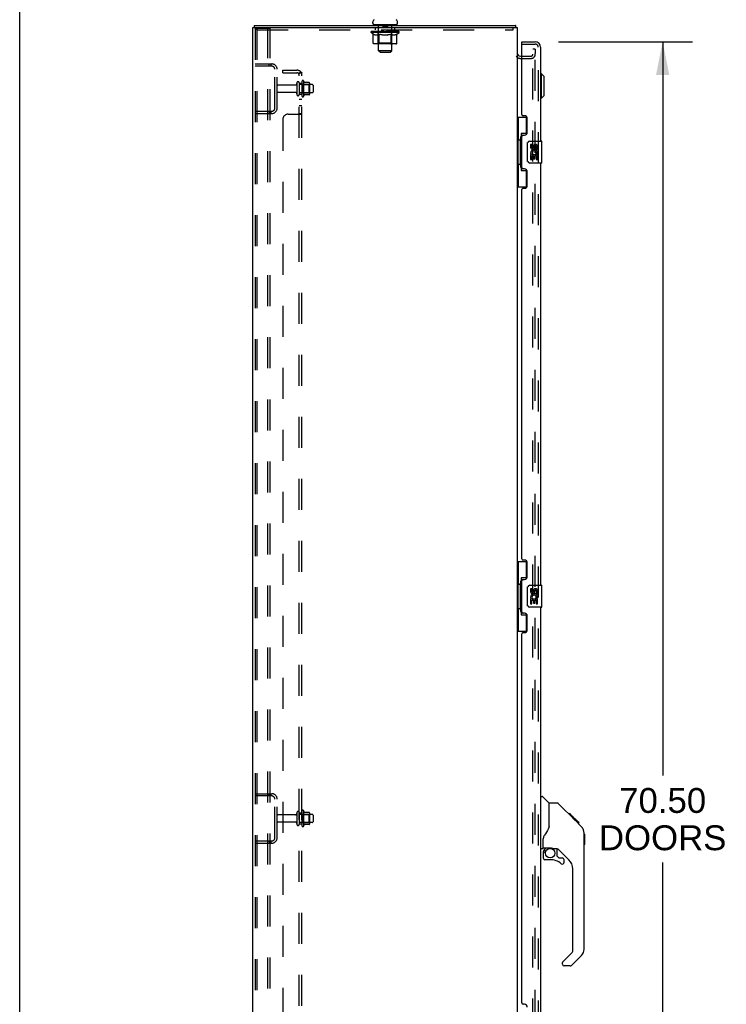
# Model space of a CAD drawing. Header units: inches. Extents: x 0 to 256, y 0 to 166.
# Tile 6 of 30: x 0 to 32, y 81 to 126. Entities that reach past the tile are written whole.
import ezdxf

# ---------------------------------------------------------------- set-up
doc = ezdxf.new("R2010")
doc.units = ezdxf.units.IN
doc.header["$LTSCALE"] = 14.074305
doc.header["$MEASUREMENT"] = 0
doc.linetypes.add('HIDDEN', pattern=[0.2, 0.1, -0.1])
doc.layers.get('0').update_dxf_attribs({"linetype": 'CONTINUOUS'})
for name, color, linetype in [('DEFAULT_2', 8, 'HIDDEN'), ('DIMENSIONS', 7, 'CONTINUOUS'), ('MAIN_OR_RIGHT_DOOR_ASSEMBLY', 7, 'CONTINUOUS'), ('SECONDARY_OR_LEFT_DOOR_ASSEMBLY', 7, 'CONTINUOUS'), ('SUBPANEL', 7, 'CONTINUOUS')]:
    doc.layers.add(name, color=color, linetype=linetype)
doc.styles.get("Standard").update_dxf_attribs({"font": 'arial.ttf'})
doc.dimstyles.new('DIMSTYLE_1', dxfattribs={"dimtxt": 1.128955, "dimasz": 1.505273, "dimexe": 0.09, "dimexo": 0.07, "dimgap": 0.0375, "dimtad": 0, "dimtih": 1, "dimtoh": 1, "dimzin": 4, "dimdsep": 46, "dimtxsty": 'Standard', "dimblk": '_FILLED', "dimblk1": '_FILLED', "dimblk2": '_FILLED', "dimcen": 0.09, "dimazin": 1, "dimtfac": 1, "dimtdec": 3, "dimtofl": 0, "dimtmove": 0, "dimatfit": 3, "dimldrblk": '_FILLED', "dimfxl": 0, "dimtolj": 1, "dimtzin": 4, "dimarcsym": 0})

# ---------------------------------------------------------------- blocks, each defined once
blk = doc.blocks.new('_FILLED')
at = {"color": 0, "linetype": 'ByBlock'}
blk.add_solid([(0, 0), (-1, 0.2), (-1, -0.2)], dxfattribs=at)
blk = doc.blocks.new('*D11')
at = {"layer": 'DIMENSIONS', "color": 2, "linetype": 'Continuous'}
for p, q in [((24.445, 124.828), (30.53, 124.828)), ((29.175, 124.828), (29.175, 91.525)), ((29.175, 54.328), (29.175, 87.574)), ((24.445, 54.328), (30.53, 54.328))]:
    blk.add_line(p, q, dxfattribs=at)
at = {"layer": 'DIMENSIONS', "color": 2, "linetype": 'Continuous', "xscale": 1.5052732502, "yscale": 1.5052732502, "zscale": 1.5052732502}
for p, rotation in [((29.175, 124.828), 90), ((29.175, 54.328), 270)]:
    blk.add_blockref('_FILLED', p, dxfattribs=dict(at, rotation=rotation))
at = {"layer": 'DIMENSIONS', "color": 2, "linetype": 'Continuous', "insert": (29.175, 90.96), "char_height": 1.129, "width": 5.77488, "attachment_point": 2, "line_spacing_factor": 0.9}
blk.add_mtext('70.50\\PDOORS', dxfattribs=at)

msp = doc.modelspace()

# ---------------------------------------------------------------- linework, layer by layer
at = {"color": 7, "linetype": 'Continuous'}
for p, q in [((0, 0), (0, 165.58)), ((16.017, 125.677), (16.017, 125.717)), ((16.08, 125.608), (16.08, 125.578)), ((17.08, 125.608), (16.08, 125.608)), ((17.08, 125.608), (17.08, 125.578)), ((17.142, 125.677), (17.142, 125.717)), ((10.632, 125.578), (10.632, 125.474)), ((10.632, 125.578), (22.503, 125.578)), ((22.503, 125.578), (22.503, 125.474)), ((22.529, 125.482), (22.52, 125.474)), ((22.722, 124.182), (22.784, 124.182))]:
    msp.add_line(p, q, dxfattribs=at)
at = {"color": 3, "linetype": 'Continuous'}
for p, q in [((10.58, 53.682), (10.58, 125.474)), ((10.58, 125.474), (22.58, 125.474)), ((22.58, 125.474), (22.58, 53.682))]:
    msp.add_line(p, q, dxfattribs=at)
at = {"color": 7, "linetype": 'Continuous'}
for points in [[(22.516, 125.532), (22.515, 125.543), (22.515, 125.548), (22.514, 125.553), (22.514, 125.558), (22.513, 125.562), (22.512, 125.565), (22.512, 125.568), (22.511, 125.571), (22.509, 125.574), (22.508, 125.576), (22.507, 125.577), (22.506, 125.578), (22.504, 125.578), (22.503, 125.578)], [(22.529, 125.482), (22.527, 125.484), (22.526, 125.487), (22.524, 125.491), (22.522, 125.495), (22.521, 125.5), (22.52, 125.505), (22.519, 125.51), (22.518, 125.516), (22.517, 125.521), (22.517, 125.527), (22.516, 125.532)]]:
    msp.add_lwpolyline(points, dxfattribs=at)
for centre, radius, start, end in [((16.161, 125.717), 0.144, 124.6624, 180), ((16.086, 125.677), 0.069, 180, 265), ((17.073, 125.677), 0.069, 275, 360), ((16.999, 125.717), 0.144, 360, 55.3376), ((22.333, 125.332), 0.246, 35.3305, 37.3941), ((22.722, 124.325), 0.142, 180, 270)]:
    msp.add_arc(centre, radius, start, end, dxfattribs=at)
at = {"layer": 'DEFAULT_2', "color": 8, "linetype": 'HIDDEN'}
for p, q in [((16.267, 125.608), (16.267, 125.578)), ((16.475, 125.598), (16.475, 125.518)), ((16.685, 125.598), (16.685, 125.518)), ((16.892, 125.608), (16.892, 125.578)), ((10.684, 125.413), (10.684, 53.743)), ((10.705, 125.443), (10.779, 125.443)), ((10.757, 125.413), (10.757, 53.743)), ((10.767, 125.37), (10.767, 125.474)), ((10.767, 125.37), (22.392, 125.37)), ((10.779, 125.443), (11.362, 125.443)), ((11.258, 53.713), (11.258, 125.443)), ((11.362, 53.713), (11.362, 125.443)), ((15.947, 125.248), (15.947, 125.294)), ((16.046, 125.178), (15.947, 125.248)), ((17.213, 125.248), (15.947, 125.248)), ((15.956, 125.288), (15.956, 125.294)), ((15.965, 125.284), (15.965, 125.288)), ((15.965, 125.284), (17.195, 125.284)), ((15.974, 125.284), (15.974, 125.288)), ((15.975, 125.284), (15.975, 125.288)), ((15.985, 125.288), (15.985, 125.294)), ((16.001, 125.284), (16.001, 125.288)), ((16.003, 125.284), (16.003, 125.288)), ((16.031, 125.288), (16.031, 125.294)), ((16.046, 125.284), (16.046, 125.288)), ((16.046, 124.773), (16.046, 125.178)), ((16.046, 125.178), (16.06, 125.169)), ((16.049, 125.284), (16.049, 125.288)), ((16.253, 125.287), (16.052, 125.287)), ((16.074, 125.16), (16.06, 125.169)), ((16.087, 125.153), (16.074, 125.16)), ((16.101, 125.146), (16.087, 125.153)), ((16.095, 125.288), (16.095, 125.294)), ((16.096, 125.284), (16.096, 125.287)), ((16.097, 125.284), (16.097, 125.287)), ((16.1, 125.284), (16.1, 125.287)), ((16.114, 125.141), (16.101, 125.146)), ((16.107, 125.284), (16.107, 125.288)), ((16.107, 125.284), (16.107, 125.287)), ((16.11, 125.284), (16.11, 125.288)), ((16.114, 125.284), (16.114, 125.288)), ((16.127, 125.136), (16.114, 125.141)), ((16.118, 125.284), (16.118, 125.287)), ((16.132, 125.284), (16.132, 125.287)), ((16.142, 125.37), (16.142, 125.474)), ((16.151, 125.284), (16.151, 125.29)), ((16.151, 125.284), (16.151, 125.287)), ((16.171, 125.284), (16.171, 125.287)), ((16.171, 125.284), (16.171, 125.287)), ((16.173, 125.288), (16.173, 125.294)), ((16.182, 125.284), (16.182, 125.288)), ((16.187, 125.284), (16.187, 125.288)), ((16.196, 125.284), (16.196, 125.287)), ((16.207, 125.284), (16.207, 125.292)), ((16.223, 125.284), (16.223, 125.287)), ((16.226, 125.284), (16.226, 125.287)), ((16.231, 125.136), (16.245, 125.141)), ((16.258, 125.146), (16.245, 125.141)), ((16.253, 125.284), (16.253, 125.287)), ((16.32, 125.287), (16.258, 125.287)), ((16.272, 125.153), (16.258, 125.146)), ((16.263, 125.288), (16.263, 125.294)), ((16.267, 124.776), (16.267, 125.245)), ((16.27, 125.284), (16.27, 125.288)), ((16.286, 125.161), (16.272, 125.153)), ((16.275, 125.284), (16.275, 125.288)), ((16.28, 124.427), (16.28, 125.578)), ((16.281, 125.284), (16.281, 125.293)), ((16.285, 125.284), (16.285, 125.287)), ((16.299, 125.169), (16.285, 125.16)), ((16.296, 125.284), (16.296, 125.287)), ((16.313, 125.179), (16.299, 125.169)), ((16.313, 124.773), (16.313, 125.179)), ((16.313, 125.179), (16.342, 125.169)), ((16.32, 125.284), (16.32, 125.287)), ((16.395, 125.287), (16.336, 125.287)), ((16.371, 125.16), (16.342, 125.169)), ((16.356, 125.284), (16.356, 125.287)), ((16.363, 125.288), (16.363, 125.294)), ((16.367, 125.284), (16.367, 125.288)), ((16.369, 125.284), (16.369, 125.294)), ((16.399, 125.153), (16.37, 125.16)), ((16.372, 125.284), (16.372, 125.288)), ((16.38, 125.284), (16.38, 125.288)), ((16.395, 125.284), (16.395, 125.287)), ((16.426, 125.146), (16.398, 125.153)), ((16.475, 125.287), (16.421, 125.287)), ((16.454, 125.141), (16.426, 125.146)), ((16.434, 125.284), (16.434, 125.287)), ((16.481, 125.136), (16.453, 125.141)), ((16.465, 125.287), (16.58, 125.294)), ((16.47, 125.288), (16.47, 125.294)), ((16.47, 125.288), (16.47, 125.294)), ((16.47, 125.294), (16.47, 125.294)), ((16.47, 125.284), (16.47, 125.288)), ((16.474, 125.284), (16.474, 125.288)), ((16.475, 125.284), (16.475, 125.287)), ((16.476, 125.284), (16.476, 125.288)), ((16.675, 125.508), (16.485, 125.508)), ((16.559, 125.287), (16.511, 125.287)), ((16.516, 125.284), (16.516, 125.287)), ((16.559, 125.284), (16.559, 125.287)), ((16.577, 125.288), (16.577, 125.288)), ((16.577, 125.284), (16.577, 125.288)), ((16.577, 125.284), (16.577, 125.288)), ((16.58, 125.288), (16.58, 125.294)), ((16.58, 125.294), (16.694, 125.287)), ((16.582, 125.284), (16.582, 125.288)), ((16.582, 125.288), (16.583, 125.288)), ((16.583, 125.284), (16.583, 125.288)), ((16.601, 125.284), (16.601, 125.287)), ((16.601, 125.287), (16.649, 125.287)), ((16.643, 125.284), (16.643, 125.287)), ((16.679, 125.136), (16.707, 125.141)), ((16.684, 125.284), (16.684, 125.288)), ((16.684, 125.284), (16.684, 125.287)), ((16.684, 125.287), (16.739, 125.287)), ((16.685, 125.284), (16.685, 125.288)), ((16.689, 125.288), (16.689, 125.294)), ((16.689, 125.294), (16.69, 125.294)), ((16.689, 125.284), (16.689, 125.288)), ((16.69, 125.288), (16.69, 125.294)), ((16.735, 125.146), (16.707, 125.141)), ((16.726, 125.284), (16.726, 125.287)), ((16.763, 125.153), (16.734, 125.146)), ((16.791, 125.161), (16.762, 125.153)), ((16.765, 125.284), (16.765, 125.287)), ((16.765, 125.287), (16.824, 125.287)), ((16.78, 125.284), (16.78, 125.288)), ((16.788, 125.284), (16.788, 125.288)), ((16.79, 125.284), (16.79, 125.294)), ((16.82, 125.17), (16.791, 125.161)), ((16.793, 125.284), (16.793, 125.288)), ((16.796, 125.288), (16.796, 125.294)), ((16.804, 125.284), (16.804, 125.287)), ((16.849, 125.179), (16.819, 125.17)), ((16.84, 125.284), (16.84, 125.287)), ((16.84, 125.287), (16.902, 125.287)), ((16.849, 124.773), (16.849, 125.179)), ((16.849, 125.179), (16.864, 125.169)), ((16.878, 125.161), (16.863, 125.17)), ((16.864, 125.284), (16.864, 125.287)), ((16.875, 125.284), (16.875, 125.287)), ((16.893, 125.153), (16.878, 125.161)), ((16.879, 125.284), (16.879, 125.293)), ((16.88, 124.427), (16.88, 125.578)), ((16.885, 125.284), (16.885, 125.288)), ((16.89, 125.284), (16.89, 125.288)), ((16.907, 125.146), (16.892, 125.153)), ((16.893, 124.776), (16.893, 125.245)), ((16.896, 125.288), (16.896, 125.294)), ((16.907, 125.284), (16.907, 125.287)), ((16.907, 125.287), (17.213, 125.287)), ((16.921, 125.141), (16.907, 125.146)), ((16.935, 125.136), (16.921, 125.141)), ((16.934, 125.284), (16.934, 125.287)), ((16.937, 125.284), (16.937, 125.287)), ((16.953, 125.284), (16.953, 125.292)), ((16.964, 125.284), (16.964, 125.287)), ((16.973, 125.284), (16.973, 125.288)), ((16.977, 125.284), (16.977, 125.288)), ((16.987, 125.288), (16.987, 125.294)), ((16.988, 125.284), (16.988, 125.287)), ((16.988, 125.284), (16.988, 125.287)), ((17.009, 125.284), (17.009, 125.29)), ((17.009, 125.284), (17.009, 125.287)), ((17.017, 125.37), (17.017, 125.474)), ((17.027, 125.284), (17.027, 125.287)), ((17.029, 125.136), (17.043, 125.141)), ((17.042, 125.284), (17.042, 125.287)), ((17.058, 125.146), (17.043, 125.141)), ((17.046, 125.284), (17.046, 125.288)), ((17.049, 125.284), (17.049, 125.288)), ((17.053, 125.284), (17.053, 125.288)), ((17.053, 125.284), (17.053, 125.287)), ((17.072, 125.153), (17.058, 125.146)), ((17.06, 125.284), (17.06, 125.287)), ((17.063, 125.284), (17.063, 125.287)), ((17.064, 125.284), (17.064, 125.287)), ((17.065, 125.288), (17.065, 125.294)), ((17.087, 125.161), (17.072, 125.153)), ((17.101, 125.17), (17.087, 125.161)), ((17.092, 125.291), (17.212, 125.292)), ((17.092, 125.287), (17.092, 125.291)), ((17.116, 125.18), (17.101, 125.17)), ((17.111, 125.284), (17.111, 125.288)), ((17.114, 125.284), (17.114, 125.288)), ((17.116, 125.18), (17.213, 125.248)), ((17.116, 124.773), (17.116, 125.18)), ((17.128, 125.288), (17.128, 125.294)), ((17.157, 125.284), (17.157, 125.288)), ((17.159, 125.284), (17.159, 125.288)), ((17.175, 125.288), (17.175, 125.294)), ((17.185, 125.284), (17.185, 125.288)), ((17.186, 125.284), (17.186, 125.288)), ((17.195, 125.284), (17.195, 125.288)), ((17.204, 125.288), (17.204, 125.294)), ((17.212, 125.287), (17.212, 125.292)), ((17.213, 125.248), (17.213, 125.288)), ((22.392, 125.37), (22.392, 125.474)), ((17.073, 124.736), (16.089, 124.736)), ((16.231, 125.136), (16.127, 125.136)), ((16.267, 124.776), (16.227, 124.736)), ((16.893, 124.776), (16.267, 124.776)), ((16.325, 124.74), (16.323, 124.743)), ((16.33, 124.737), (16.327, 124.739)), ((16.332, 124.736), (16.33, 124.737)), ((16.335, 124.736), (16.332, 124.736)), ((16.679, 125.136), (16.481, 125.136)), ((16.893, 124.776), (16.932, 124.736)), ((17.029, 125.136), (16.935, 125.136)), ((16.349, 124.358), (16.28, 124.427)), ((16.88, 124.427), (16.28, 124.427)), ((16.349, 124.358), (16.811, 124.358)), ((16.811, 124.358), (16.88, 124.427)), ((23.288, 54.662), (23.288, 124.495)), ((23.392, 124.495), (23.288, 124.495)), ((23.392, 124.495), (23.392, 124.307)), ((23.392, 124.265), (23.392, 124.307)), ((23.392, 124.174), (23.392, 124.265)), ((10.684, 123.828), (11.437, 123.828)), ((11.32, 123.724), (11.32, 123.828)), ((11.404, 123.724), (11.404, 123.828)), ((22.722, 124.078), (23.206, 124.078)), ((22.784, 124.182), (23.206, 124.182)), ((23.392, 55.053), (23.392, 124.174)), ((11.437, 123.724), (10.684, 123.724)), ((11.58, 121.825), (11.58, 123.582)), ((11.684, 121.825), (11.684, 123.582)), ((12.578, 122.968), (12.578, 122.439)), ((12.684, 122.968), (12.684, 122.439)), ((12.809, 123.038), (12.809, 122.369)), ((12.829, 122.887), (12.809, 122.907)), ((12.879, 123.059), (12.879, 122.348)), ((13.134, 122.981), (12.907, 122.981)), ((13.125, 122.887), (13.145, 122.907)), ((13.145, 122.959), (13.145, 122.448)), ((12.515, 122.869), (11.714, 122.869)), ((12.515, 122.537), (11.714, 122.537)), ((13.279, 122.886), (12.684, 122.886)), ((13.279, 122.52), (12.684, 122.52)), ((12.829, 122.52), (12.809, 122.5)), ((12.829, 122.887), (12.829, 122.52)), ((12.829, 122.887), (13.125, 122.887)), ((12.829, 122.52), (13.125, 122.52)), ((13.125, 122.887), (13.125, 122.52)), ((13.125, 122.52), (13.145, 122.5)), ((13.309, 122.856), (13.309, 122.55)), ((13.134, 122.426), (12.907, 122.426)), ((10.684, 121.682), (11.437, 121.682)), ((10.684, 121.578), (11.437, 121.578)), ((11.32, 121.682), (11.32, 121.578)), ((11.404, 121.578), (11.404, 121.682)), ((10.684, 90.703), (11.437, 90.703)), ((11.437, 90.599), (10.684, 90.599)), ((11.32, 90.599), (11.32, 90.703)), ((11.404, 90.599), (11.404, 90.703)), ((11.58, 88.7), (11.58, 90.457)), ((11.684, 88.7), (11.684, 90.457)), ((12.578, 89.843), (12.578, 89.314)), ((12.684, 89.843), (12.684, 89.314)), ((12.809, 89.913), (12.809, 89.244)), ((12.879, 89.934), (12.879, 89.223)), ((13.134, 89.856), (12.907, 89.856)), ((13.145, 89.834), (13.145, 89.323)), ((12.515, 89.744), (11.714, 89.744)), ((12.515, 89.412), (11.714, 89.412)), ((13.279, 89.761), (12.684, 89.761)), ((13.279, 89.395), (12.684, 89.395)), ((12.829, 89.762), (12.809, 89.782)), ((12.829, 89.395), (12.809, 89.375)), ((12.829, 89.762), (12.829, 89.395)), ((12.829, 89.762), (13.125, 89.762)), ((12.829, 89.395), (13.125, 89.395)), ((13.125, 89.762), (13.145, 89.782)), ((13.125, 89.762), (13.125, 89.395)), ((13.125, 89.395), (13.145, 89.375)), ((13.309, 89.731), (13.309, 89.425)), ((13.134, 89.301), (12.907, 89.301)), ((10.684, 88.557), (11.437, 88.557)), ((11.32, 88.557), (11.32, 88.453)), ((11.404, 88.453), (11.404, 88.557)), ((10.684, 88.453), (11.437, 88.453))]:
    msp.add_line(p, q, dxfattribs=at)
for points in [[(10.705, 125.443), (10.699, 125.442), (10.694, 125.439), (10.69, 125.435), (10.687, 125.428), (10.685, 125.421), (10.684, 125.413)], [(10.779, 125.443), (10.773, 125.442), (10.768, 125.439), (10.764, 125.435), (10.76, 125.428), (10.758, 125.421), (10.757, 125.413)], [(16.089, 124.736), (16.084, 124.736), (16.078, 124.737), (16.073, 124.739), (16.069, 124.74), (16.064, 124.743), (16.06, 124.746), (16.056, 124.749), (16.052, 124.753), (16.05, 124.758), (16.048, 124.763), (16.046, 124.768), (16.046, 124.773)], [(16.314, 124.763), (16.314, 124.768), (16.313, 124.773)], [(16.315, 124.758), (16.314, 124.763), (16.314, 124.768), (16.313, 124.773)], [(16.327, 124.739), (16.325, 124.74), (16.323, 124.743), (16.32, 124.746), (16.318, 124.749), (16.317, 124.753), (16.315, 124.758)], [(16.32, 124.746), (16.318, 124.749), (16.317, 124.753)], [(16.827, 124.736), (16.83, 124.736), (16.832, 124.737), (16.835, 124.739), (16.837, 124.74), (16.84, 124.743), (16.842, 124.746), (16.844, 124.749), (16.845, 124.753), (16.847, 124.758), (16.848, 124.763), (16.848, 124.768), (16.849, 124.773)], [(17.073, 124.736), (17.079, 124.736), (17.084, 124.737), (17.089, 124.739), (17.094, 124.74), (17.098, 124.743), (17.103, 124.746), (17.106, 124.749), (17.11, 124.753), (17.112, 124.758), (17.115, 124.763), (17.116, 124.768), (17.116, 124.773)]]:
    msp.add_lwpolyline(points, dxfattribs=at)
for centre, radius, start, end in [((16.086, 125.677), 0.069, 265, 270), ((16.25, 125.578), 0.03, 0, 90), ((16.465, 125.598), 0.01, 0, 90), ((16.695, 125.598), 0.01, 90, 180), ((16.91, 125.578), 0.03, 90, 180), ((17.073, 125.677), 0.069, 270, 275), ((16.227, 125.245), 0.0398, 0, 90), ((16.485, 125.518), 0.01, 180, 270), ((16.675, 125.518), 0.01, 270, 360), ((16.932, 125.245), 0.0398, 90, 180), ((23.206, 124.265), 0.186, 270, 360), ((23.206, 124.265), 0.0823, 270, 360), ((11.437, 123.582), 0.246, 0, 90), ((22.722, 124.325), 0.246, 217.2414, 270), ((11.437, 123.582), 0.142, 0, 90), ((12.515, 122.932), 0.0625, 270, 360), ((12.631, 122.968), 0.053, 0, 180), ((12.847, 123.038), 0.0384, 34.4497, 180), ((12.279, 122.703), 0.698, 23.9679, 30.6631), ((12.925, 122.991), 0.01, 203.9679, 270), ((13.134, 122.971), 0.01, 5.1938, 90), ((13.004, 122.959), 0.141, 0, 5.2081), ((11.714, 122.839), 0.03, 90, 180), ((11.714, 122.567), 0.03, 180, 270), ((12.515, 122.475), 0.0625, 0, 90), ((13.279, 122.856), 0.03, 0, 90), ((13.279, 122.55), 0.03, 270, 360), ((12.631, 122.439), 0.053, 180, 360), ((12.847, 122.369), 0.0384, 180, 325.5503), ((12.279, 122.703), 0.698, 329.3369, 336.0321), ((12.925, 122.416), 0.01, 90, 156.0321), ((13.134, 122.436), 0.01, 270, 354.8062), ((13.004, 122.448), 0.141, 354.7919, 360), ((11.437, 121.825), 0.246, 270, 360), ((11.437, 121.825), 0.142, 270, 360), ((11.437, 90.457), 0.246, 0, 90), ((11.437, 90.457), 0.142, 0, 90), ((12.631, 89.843), 0.053, 0, 180), ((12.847, 89.913), 0.0384, 34.4497, 180), ((12.279, 89.578), 0.698, 23.9679, 30.6631), ((12.925, 89.866), 0.01, 203.9679, 270), ((13.134, 89.846), 0.01, 5.1938, 90), ((13.004, 89.834), 0.141, 0, 5.2081), ((11.714, 89.714), 0.03, 90, 180), ((11.714, 89.442), 0.03, 180, 270), ((12.515, 89.807), 0.0625, 270, 360), ((12.515, 89.35), 0.0625, 0, 90), ((13.279, 89.731), 0.03, 0, 90), ((13.279, 89.425), 0.03, 270, 360), ((12.631, 89.314), 0.053, 180, 360), ((12.847, 89.244), 0.0384, 180, 325.5503), ((12.279, 89.578), 0.698, 329.3369, 336.0321), ((12.925, 89.291), 0.01, 90, 156.0321), ((13.134, 89.311), 0.01, 270, 354.8062), ((13.004, 89.323), 0.141, 354.7919, 360), ((11.437, 88.7), 0.246, 270, 360), ((11.437, 88.7), 0.142, 270, 360)]:
    msp.add_arc(centre, radius, start, end, dxfattribs=at)
for centre, major_axis, ratio, start_param, end_param in [((16.58, 125.294), (0.633, 0.007), 0.05963, 2.96643, 3.140963), ((15.927, 125.282), (0.198, 0), 0.060556, 0.430652, 1.470503), ((16.58, 125.294), (0.633, 0), 0.060556, -3.141593, -2.96706), ((15.927, 125.276), (0.198, 0.002), 0.05963, 1.376596, 1.469874), ((16.58, 125.294), (0.633, 0.013), 0.05688, 2.791345, 2.965878), ((15.971, 125.282), (0.198, -0.002), 0.05963, 0.605815, 1.645666), ((15.902, 125.282), (0.198, 0.002), 0.05963, 0.25549, 1.295341), ((16.58, 125.294), (0.633, -0.007), 0.05963, -2.96643, -2.791898), ((15.971, 125.276), (0.198, 0), 0.060556, 1.551758, 1.645036), ((15.902, 125.276), (0.198, 0.004), 0.05688, 1.20151, 1.294789), ((15.972, 125.278), (0.164, 0.002), 0.05963, 1.065228, 1.614276), ((15.952, 125.278), (0.164, 0.003), 0.05688, 0.890143, 1.43919), ((16.01, 125.278), (0.164, 0), 0.060556, 1.240391, 1.789438), ((16.58, 125.294), (0.633, 0.019), 0.052395, 2.616403, 2.790936), ((16.034, 125.282), (0.198, -0.004), 0.05688, 0.7809, 1.820751), ((15.899, 125.282), (0.198, 0.004), 0.05688, 0.080405, 1.120256), ((16.58, 125.294), (0.633, -0.013), 0.05688, -2.791345, -2.616812), ((16.034, 125.276), (0.198, -0.002), 0.05963, 1.72692, 1.820198), ((15.899, 125.276), (0.198, 0.006), 0.052395, 1.026568, 1.119847), ((15.952, 125.278), (0.164, 0.005), 0.052395, 0.715201, 1.264248), ((16.066, 125.278), (0.164, -0.002), 0.05963, 1.415553, 1.9646), ((16.58, 125.294), (0.633, 0.025), 0.046319, 2.441654, 2.616187), ((16.113, 125.282), (0.198, -0.006), 0.052395, 0.955842, 1.995693), ((15.916, 125.282), (0.198, 0.006), 0.052395, -0.094537, 0.945314), ((16.58, 125.294), (0.633, -0.019), 0.052395, -2.616403, -2.44187), ((16.113, 125.276), (0.198, -0.004), 0.05688, 1.902006, 1.995284), ((15.916, 125.276), (0.198, 0.008), 0.046319, 0.851819, 0.945098), ((15.97, 125.278), (0.164, 0.006), 0.046319, 0.540452, 1.089499), ((16.137, 125.278), (0.164, -0.003), 0.05688, 1.590638, 2.139686), ((16.58, 125.294), (0.633, 0.029), 0.038841, 2.267123, 2.441656), ((16.206, 125.282), (0.198, -0.008), 0.046319, 1.130591, 2.170442), ((15.953, 125.282), (0.198, 0.008), 0.046319, -0.269286, 0.770565), ((16.58, 125.294), (0.633, -0.025), 0.046319, -2.441654, -2.267121), ((16.206, 125.276), (0.198, -0.006), 0.052395, 2.076947, 2.170226), ((15.953, 125.276), (0.198, 0.009), 0.038841, 0.677289, 0.770567), ((16.007, 125.278), (0.164, 0.008), 0.038841, 0.365921, 0.914969), ((16.222, 125.278), (0.164, -0.005), 0.052395, 1.76558, 2.314627), ((16.311, 125.282), (0.198, -0.009), 0.038841, 1.305122, 2.344973), ((16.58, 125.294), (0.633, 0.033), 0.030195, 2.09281, 2.267343), ((16.009, 125.282), (0.198, 0.009), 0.038841, -0.443817, 0.596034), ((16.58, 125.294), (0.633, -0.029), 0.038841, -2.267123, -2.092591), ((16.311, 125.276), (0.198, -0.008), 0.046319, 2.251696, 2.344975), ((16.009, 125.276), (0.198, 0.01), 0.030195, 0.502975, 0.596254), ((16.061, 125.278), (0.164, 0.009), 0.030195, 0.191608, 0.740655), ((16.317, 125.278), (0.164, -0.006), 0.046319, 1.940329, 2.489376), ((16.083, 125.282), (0.198, 0.01), 0.030195, -0.61813, 0.421721), ((16.424, 125.282), (0.198, -0.01), 0.030195, 1.479435, 2.519286), ((16.58, 125.294), (0.633, 0.036), 0.020645, 1.918687, 2.09322), ((16.58, 125.294), (0.633, -0.033), 0.030195, -2.09281, -1.918277), ((16.424, 125.276), (0.198, -0.009), 0.038841, 2.426227, 2.519505), ((16.083, 125.276), (0.198, 0.011), 0.020645, 0.328852, 0.422131), ((16.132, 125.278), (0.164, 0.009), 0.020645, 0.017485, 0.566532), ((16.42, 125.278), (0.164, -0.008), 0.038841, 2.11486, 2.663907), ((16.171, 125.282), (0.198, 0.011), 0.020645, -0.792253, 0.247598), ((16.542, 125.282), (0.198, -0.011), 0.020645, 1.653558, 2.693409), ((16.58, 125.294), (0.633, 0.038), 0.010478, 1.744704, 1.919237), ((16.58, 125.294), (0.633, -0.036), 0.020645, -1.918687, -1.744154), ((16.542, 125.276), (0.198, -0.01), 0.030195, 2.60054, 2.693819), ((16.171, 125.276), (0.198, 0.012), 0.010478, 0.154869, 0.248148), ((16.215, 125.278), (0.164, 0.01), 0.010478, 6.126688, 6.675735), ((16.529, 125.278), (0.164, -0.009), 0.030195, 2.289173, 2.83822), ((16.272, 125.282), (0.198, 0.012), 0.010478, -0.966236, -0.000846), ((16.661, 125.282), (0.198, -0.012), 0.010478, 1.827541, 2.867392), ((16.58, 125.294), (0.633, -0.038), 0.010478, -1.744704, -1.570171), ((16.661, 125.276), (0.198, -0.011), 0.020645, 2.774664, 2.867942), ((16.639, 125.278), (0.164, -0.009), 0.020645, 2.463296, 3.012344), ((16.499, 125.282), (0.198, 0.012), 0.010478, 0.274201, 1.314052), ((16.413, 125.278), (0.164, 0.01), 0.010478, -0.000483, 0.504314), ((16.383, 125.276), (0.198, 0.012), 0.010478, 0.099668, 0.192946), ((16.58, 125.294), (0.633, 0.038), 0.010478, -1.571421, -1.396888), ((16.777, 125.276), (0.198, -0.012), 0.010478, 2.948646, 3.041925), ((16.747, 125.278), (0.164, -0.01), 0.010478, 2.637279, 3.142076), ((16.618, 125.282), (0.198, 0.011), 0.020645, 0.448184, 1.488034), ((16.521, 125.278), (0.164, 0.009), 0.020645, 0.129249, 0.678296), ((16.499, 125.276), (0.198, 0.011), 0.020645, 0.273651, 0.366929), ((16.887, 125.282), (0.198, -0.012), 0.010478, -3.140747, -2.175357), ((16.58, 125.294), (0.633, 0.036), 0.020645, -1.397439, -1.222906), ((16.58, 125.294), (0.633, -0.038), 0.010478, 1.222355, 1.396888), ((16.736, 125.282), (0.198, 0.01), 0.030195, 0.622307, 1.662158), ((16.631, 125.278), (0.164, 0.009), 0.030195, 0.303372, 0.852419), ((16.944, 125.278), (0.164, -0.01), 0.010478, 2.749043, 3.29809), ((16.988, 125.282), (0.198, -0.011), 0.020645, 2.893995, 3.933846), ((16.618, 125.276), (0.198, 0.01), 0.030195, 0.447774, 0.541052), ((16.988, 125.276), (0.198, -0.012), 0.010478, 2.893445, 2.986723), ((16.58, 125.294), (0.633, 0.033), 0.030195, -1.223315, -1.048783), ((16.58, 125.294), (0.633, -0.036), 0.020645, 1.048373, 1.222906), ((16.849, 125.282), (0.198, 0.009), 0.038841, 0.79662, 1.836471), ((16.739, 125.278), (0.164, 0.008), 0.038841, 0.477686, 1.026733), ((17.028, 125.278), (0.164, -0.009), 0.020645, 2.57506, 3.124108), ((17.077, 125.282), (0.198, -0.01), 0.030195, 2.719872, 3.759723), ((16.953, 125.282), (0.198, 0.008), 0.046319, 0.971151, 2.011002), ((16.736, 125.276), (0.198, 0.009), 0.038841, 0.622087, 0.715366), ((17.077, 125.276), (0.198, -0.011), 0.020645, 2.719462, 2.812741), ((16.58, 125.294), (0.633, 0.029), 0.038841, -1.049002, -0.874469), ((16.58, 125.294), (0.633, -0.033), 0.030195, 0.87425, 1.048783), ((16.843, 125.278), (0.164, 0.006), 0.046319, 0.652216, 1.201263), ((17.047, 125.282), (0.198, 0.006), 0.052395, 1.1459, 2.185751), ((17.098, 125.278), (0.164, -0.009), 0.030195, 2.400937, 2.949985), ((17.151, 125.282), (0.198, -0.009), 0.038841, 2.545558, 3.585409), ((16.938, 125.278), (0.164, 0.005), 0.052395, 0.826965, 1.376012), ((16.849, 125.276), (0.198, 0.008), 0.046319, 0.796618, 0.889896), ((17.151, 125.276), (0.198, -0.01), 0.030195, 2.545339, 2.638617), ((17.126, 125.282), (0.198, 0.004), 0.05688, 1.320842, 2.360692), ((16.58, 125.294), (0.633, 0.025), 0.046319, -0.874471, -0.699939), ((16.58, 125.294), (0.633, -0.029), 0.038841, 0.699936, 0.874469), ((17.207, 125.282), (0.198, -0.008), 0.046319, 2.371028, 3.410879), ((17.153, 125.278), (0.164, -0.008), 0.038841, 2.226624, 2.775671), ((17.189, 125.282), (0.198, 0.002), 0.05963, 1.495927, 2.535778), ((17.023, 125.278), (0.164, 0.003), 0.05688, 1.001907, 1.550954), ((17.244, 125.282), (0.198, -0.006), 0.052395, 2.196279, 3.23613), ((17.19, 125.278), (0.164, -0.006), 0.046319, 2.052093, 2.601141), ((16.953, 125.276), (0.198, 0.006), 0.052395, 0.971367, 1.064645), ((17.233, 125.282), (0.198, 0), 0.060556, 2.364024, 2.71094), ((17.207, 125.276), (0.198, -0.009), 0.038841, 2.371026, 2.464304), ((17.261, 125.282), (0.198, -0.004), 0.05688, 2.021337, 3.061188), ((16.58, 125.294), (0.633, 0.019), 0.052395, -0.699723, -0.52519), ((16.58, 125.294), (0.633, -0.025), 0.046319, 0.525406, 0.699939), ((17.257, 125.282), (0.198, -0.002), 0.05963, 1.846251, 2.886102), ((17.094, 125.278), (0.164, 0.002), 0.05963, 1.176993, 1.72604), ((17.208, 125.278), (0.164, -0.005), 0.052395, 1.877344, 2.426392), ((17.149, 125.278), (0.164, 0), 0.060556, 1.352155, 1.901202), ((17.207, 125.278), (0.164, -0.003), 0.05688, 1.702402, 2.25145), ((17.188, 125.278), (0.164, -0.002), 0.05963, 1.527317, 2.076364), ((17.047, 125.276), (0.198, 0.004), 0.05688, 1.146309, 1.239587), ((17.244, 125.276), (0.198, -0.008), 0.046319, 2.196495, 2.289773), ((16.58, 125.294), (0.633, 0.013), 0.05688, -0.524781, -0.350248), ((16.58, 125.294), (0.633, -0.019), 0.052395, 0.350657, 0.52519), ((17.233, 125.276), (0.198, -0.002), 0.05963, 1.764997, 1.971333), ((17.126, 125.276), (0.198, 0.002), 0.05963, 1.321394, 1.414673), ((17.261, 125.276), (0.198, -0.006), 0.052395, 2.021746, 2.115024), ((16.58, 125.294), (0.633, 0.007), 0.05963, -0.349695, -0.175162), ((16.58, 125.294), (0.633, -0.013), 0.05688, 0.175715, 0.350248), ((17.189, 125.276), (0.198, 0), 0.060556, 1.496556, 1.589835), ((17.257, 125.276), (0.198, -0.004), 0.05688, 1.846804, 1.940083), ((16.58, 125.294), (0.633, -0.007), 0.05963, 6.27665, 6.458348), ((16.58, 125.294), (0.633, 0), 0.060556, -0.174533, -0.058352)]:
    msp.add_ellipse(centre, major_axis=major_axis, ratio=ratio, start_param=start_param, end_param=end_param, dxfattribs=at)
at = {"layer": 'MAIN_OR_RIGHT_DOOR_ASSEMBLY', "color": 8, "linetype": 'HIDDEN'}
for p, q in [((22.804, 124.724), (23.391, 124.724)), ((23.534, 54.575), (23.534, 124.582))]:
    msp.add_line(p, q, dxfattribs=at)
msp.add_arc((23.391, 124.582), 0.142, 0, 90, dxfattribs=at)
at = {"layer": 'MAIN_OR_RIGHT_DOOR_ASSEMBLY', "color": 7, "linetype": 'Continuous'}
for centre, radius, start, end in [((23.953, 88.023), 0.197, 135, 180), ((23.835, 87.785), 0.0787, 180, 270), ((24.622, 87.706), 0.0787, 0, 90), ((24.622, 87.587), 0.0787, 230.4788, 360), ((25.213, 83.639), 0.394, 315, 360)]:
    msp.add_arc(centre, radius, start, end, dxfattribs=at)
at = {"layer": 'SECONDARY_OR_LEFT_DOOR_ASSEMBLY', "color": 7, "linetype": 'Continuous'}
for p, q in [((22.784, 124.724), (22.784, 124.828)), ((22.804, 124.724), (22.784, 124.724)), ((23.677, 123.379), (23.638, 123.379)), ((23.677, 122.277), (23.677, 123.379)), ((23.795, 123.261), (23.677, 123.379)), ((23.795, 122.395), (23.795, 123.261)), ((23.677, 122.277), (23.638, 122.277)), ((23.795, 122.395), (23.677, 122.277)), ((22.58, 121.403), (23.02, 121.403)), ((22.619, 121.403), (22.619, 120.378)), ((22.984, 121.403), (22.984, 120.623)), ((22.597, 120.378), (22.597, 119.278)), ((22.597, 120.378), (22.72, 120.378)), ((22.72, 120.409), (22.72, 120.429)), ((22.72, 119.278), (22.72, 120.378)), ((22.757, 120.668), (22.757, 118.988)), ((22.984, 120.668), (22.757, 120.668)), ((23.043, 119.428), (23.043, 120.228)), ((23.143, 120.328), (23.683, 120.328)), ((23.698, 119.343), (23.698, 120.313)), ((23.181, 120.174), (23.181, 120.038)), ((23.243, 120.174), (23.181, 120.174)), ((23.243, 120.038), (23.243, 120.174)), ((23.309, 120.1), (23.309, 120.031)), ((23.369, 120.038), (23.369, 120.08)), ((23.432, 120.08), (23.432, 119.944)), ((23.432, 119.944), (23.495, 119.944)), ((23.495, 119.944), (23.495, 120.08)), ((23.181, 119.713), (23.181, 119.483)), ((23.199, 119.713), (23.181, 119.713)), ((23.181, 119.483), (23.243, 119.483)), ((23.233, 119.713), (23.261, 119.732)), ((23.233, 119.713), (23.495, 119.713)), ((23.243, 119.483), (23.243, 119.65)), ((23.243, 119.65), (23.309, 119.65)), ((23.309, 119.65), (23.309, 119.514)), ((23.309, 119.514), (23.369, 119.514)), ((23.369, 119.514), (23.369, 119.65)), ((23.369, 119.65), (23.432, 119.65)), ((23.424, 119.749), (23.482, 119.724)), ((23.432, 119.65), (23.432, 119.483)), ((23.432, 119.483), (23.495, 119.483)), ((23.495, 119.483), (23.495, 119.713)), ((22.597, 119.278), (22.72, 119.278)), ((22.619, 119.278), (22.619, 118.253)), ((22.72, 119.228), (22.72, 119.248)), ((22.757, 118.988), (22.984, 118.988)), ((22.984, 119.033), (22.984, 118.253)), ((23.683, 119.328), (23.143, 119.328)), ((22.58, 118.253), (23.02, 118.253)), ((22.58, 101.237), (23.02, 101.237)), ((22.619, 101.237), (22.619, 100.212)), ((22.984, 101.237), (22.984, 100.457)), ((22.597, 100.212), (22.597, 99.112)), ((22.597, 100.212), (22.72, 100.212)), ((22.72, 100.242), (22.72, 100.262)), ((22.72, 99.112), (22.72, 100.212)), ((22.757, 100.502), (22.757, 98.822)), ((22.984, 100.502), (22.757, 100.502)), ((23.143, 100.162), (23.683, 100.162)), ((23.698, 99.177), (23.698, 100.147)), ((23.043, 99.262), (23.043, 100.062)), ((23.181, 100.008), (23.181, 99.871)), ((23.243, 100.008), (23.181, 100.008)), ((23.243, 99.871), (23.243, 100.008)), ((23.309, 99.934), (23.309, 99.865)), ((23.369, 99.871), (23.369, 99.913)), ((23.432, 99.913), (23.432, 99.777)), ((23.432, 99.777), (23.495, 99.777)), ((23.495, 99.777), (23.495, 99.913)), ((23.181, 99.546), (23.181, 99.316)), ((23.199, 99.546), (23.181, 99.546)), ((23.181, 99.316), (23.243, 99.316)), ((23.233, 99.546), (23.261, 99.565)), ((23.233, 99.546), (23.495, 99.546)), ((23.243, 99.316), (23.243, 99.483)), ((23.243, 99.483), (23.309, 99.483)), ((23.309, 99.483), (23.309, 99.347)), ((23.309, 99.347), (23.369, 99.347)), ((23.369, 99.347), (23.369, 99.483)), ((23.369, 99.483), (23.432, 99.483)), ((23.424, 99.582), (23.482, 99.557)), ((23.432, 99.483), (23.432, 99.316)), ((23.432, 99.316), (23.495, 99.316)), ((23.495, 99.316), (23.495, 99.546)), ((22.597, 99.112), (22.72, 99.112)), ((22.619, 99.112), (22.619, 98.087)), ((22.72, 99.061), (22.72, 99.081)), ((22.757, 98.822), (22.984, 98.822)), ((22.984, 98.867), (22.984, 98.087)), ((23.683, 99.162), (23.143, 99.162)), ((22.58, 98.087), (23.02, 98.087)), ((23.638, 90.582), (23.7, 90.582)), ((24.026, 90.273), (23.728, 90.571)), ((24.032, 89.163), (24.032, 90.267)), ((24.393, 90.267), (24.032, 90.267)), ((25.213, 89.479), (24.448, 90.244)), ((24.97, 89.79), (24.903, 89.79)), ((24.977, 89.783), (24.91, 89.783)), ((24.987, 89.773), (24.92, 89.773)), ((24.993, 89.766), (24.926, 89.766)), ((25.001, 89.758), (24.934, 89.758)), ((25.021, 89.739), (24.954, 89.739)), ((24.97, 89.79), (25.296, 89.463)), ((25.043, 89.716), (24.977, 89.716)), ((25.067, 89.693), (25, 89.693)), ((25.09, 89.669), (25.024, 89.669)), ((25.114, 89.645), (25.048, 89.645)), ((25.138, 89.622), (25.071, 89.622)), ((25.16, 89.599), (25.093, 89.599)), ((25.18, 89.579), (25.113, 89.579)), ((25.2, 89.492), (25.13, 89.562)), ((25.198, 89.562), (25.131, 89.562)), ((25.211, 89.549), (25.144, 89.549)), ((25.215, 89.545), (25.148, 89.545)), ((25.217, 89.543), (25.15, 89.543)), ((25.217, 89.542), (25.151, 89.542)), ((25.218, 89.541), (25.151, 89.541)), ((25.22, 89.539), (25.154, 89.539)), ((25.225, 89.534), (25.158, 89.534)), ((25.231, 89.528), (25.164, 89.528)), ((25.245, 89.515), (25.178, 89.515)), ((25.26, 89.5), (25.193, 89.5)), ((25.267, 89.492), (25.2, 89.492)), ((25.213, 89.479), (25.2, 89.492)), ((25.274, 89.485), (25.207, 89.485)), ((25.213, 89.479), (25.491, 89.201)), ((25.286, 89.473), (25.219, 89.473)), ((25.291, 89.468), (25.225, 89.468)), ((25.295, 89.465), (25.228, 89.465)), ((25.297, 89.463), (25.23, 89.463)), ((25.296, 89.463), (25.23, 89.463)), ((25.296, 89.463), (25.23, 89.463)), ((25.385, 89.374), (25.297, 89.463)), ((25.314, 89.378), (25.381, 89.378)), ((25.383, 89.377), (25.316, 89.377)), ((25.385, 89.374), (25.318, 89.374)), ((25.606, 88.923), (25.605, 88.952)), ((23.756, 88.24), (23.756, 88.647)), ((25.606, 83.639), (25.606, 88.923)), ((25.626, 88.872), (25.606, 88.892)), ((25.626, 88.872), (25.626, 88.396)), ((23.717, 88.2), (23.638, 88.2)), ((23.776, 88.242), (24.071, 88.242)), ((23.814, 88.162), (23.893, 88.242)), ((23.82, 88.156), (23.817, 88.159)), ((23.824, 88.152), (23.82, 88.156)), ((23.828, 88.148), (23.824, 88.152)), ((24.071, 88.242), (24.077, 88.242)), ((24.344, 88.2), (24.256, 88.2)), ((24.386, 87.869), (24.386, 88.196)), ((24.922, 87.704), (24.42, 88.206)), ((25.626, 88.396), (25.606, 88.376)), ((23.756, 88.023), (23.756, 87.785)), ((24.071, 87.706), (23.835, 87.706)), ((24.389, 87.86), (24.461, 87.789)), ((24.47, 87.785), (24.622, 87.785)), ((24.701, 87.587), (24.701, 87.706)), ((25.095, 83.554), (25.095, 87.287)), ((24.636, 83.062), (25.071, 83.498)), ((25.491, 83.361), (25.039, 82.909)), ((24.622, 83.029), (24.622, 82.964)), ((24.983, 82.885), (24.701, 82.885))]:
    msp.add_line(p, q, dxfattribs=at)
at = {"layer": 'SECONDARY_OR_LEFT_DOOR_ASSEMBLY', "color": 3, "linetype": 'Continuous'}
for p, q in [((22.784, 124.828), (23.391, 124.828)), ((22.784, 121.536), (22.784, 124.704)), ((23.638, 124.582), (23.638, 120.328)), ((22.904, 121.476), (22.844, 121.476)), ((23.034, 120.726), (23.034, 121.346)), ((22.784, 119.121), (22.784, 120.536)), ((22.844, 120.596), (22.904, 120.596)), ((22.904, 119.061), (22.844, 119.061)), ((23.034, 118.311), (23.034, 118.931)), ((23.638, 119.328), (23.638, 100.162)), ((22.784, 101.369), (22.784, 118.121)), ((22.844, 118.181), (22.904, 118.181)), ((22.904, 101.309), (22.844, 101.309)), ((23.034, 100.559), (23.034, 101.179)), ((22.784, 98.954), (22.784, 100.369)), ((22.844, 100.429), (22.904, 100.429)), ((22.904, 98.894), (22.844, 98.894)), ((23.638, 99.162), (23.638, 79.995)), ((23.034, 98.144), (23.034, 98.764)), ((22.784, 81.203), (22.784, 97.954)), ((22.844, 98.014), (22.904, 98.014)), ((22.904, 81.143), (22.844, 81.143))]:
    msp.add_line(p, q, dxfattribs=at)
at = {"layer": 'SECONDARY_OR_LEFT_DOOR_ASSEMBLY', "color": 8, "linetype": 'HIDDEN'}
for p, q in [((22.804, 124.724), (23.391, 124.724)), ((23.534, 54.575), (23.534, 124.582))]:
    msp.add_line(p, q, dxfattribs=at)
at = {"layer": 'SECONDARY_OR_LEFT_DOOR_ASSEMBLY', "color": 7, "linetype": 'Continuous'}
for points in [[(22.757, 120.645), (22.757, 120.641), (22.758, 120.638), (22.758, 120.634), (22.76, 120.629), (22.761, 120.625), (22.763, 120.619), (22.766, 120.614), (22.769, 120.608), (22.772, 120.601), (22.776, 120.595), (22.78, 120.587), (22.785, 120.579), (22.791, 120.571), (22.793, 120.567)], [(23.043, 120.228), (23.043, 120.235), (23.044, 120.241), (23.045, 120.247), (23.046, 120.253), (23.048, 120.259), (23.05, 120.265)], [(23.05, 119.392), (23.048, 119.398), (23.046, 119.404), (23.045, 119.41), (23.044, 119.416), (23.043, 119.422), (23.043, 119.428)], [(22.793, 119.089), (22.791, 119.086), (22.785, 119.077), (22.78, 119.07), (22.776, 119.062), (22.772, 119.055), (22.769, 119.049), (22.766, 119.043), (22.763, 119.037), (22.761, 119.032), (22.76, 119.028), (22.758, 119.023), (22.758, 119.019), (22.757, 119.016), (22.757, 119.012)], [(22.757, 100.478), (22.757, 100.475), (22.758, 100.471), (22.758, 100.467), (22.76, 100.463), (22.761, 100.458), (22.763, 100.453), (22.766, 100.447), (22.769, 100.441), (22.772, 100.435), (22.776, 100.428), (22.78, 100.421), (22.785, 100.413), (22.791, 100.404), (22.793, 100.401)], [(23.043, 100.062), (23.043, 100.068), (23.044, 100.074), (23.045, 100.08), (23.046, 100.086), (23.048, 100.092), (23.05, 100.098)], [(23.05, 99.226), (23.048, 99.231), (23.046, 99.237), (23.045, 99.243), (23.044, 99.249), (23.043, 99.255), (23.043, 99.262)], [(22.793, 98.923), (22.791, 98.919), (22.785, 98.911), (22.78, 98.903), (22.776, 98.896), (22.772, 98.889), (22.769, 98.882), (22.766, 98.876), (22.763, 98.871), (22.761, 98.866), (22.76, 98.861), (22.758, 98.857), (22.758, 98.853), (22.757, 98.849), (22.757, 98.846)], [(24.448, 90.244), (24.441, 90.251), (24.432, 90.257), (24.423, 90.261), (24.413, 90.265), (24.403, 90.267), (24.393, 90.267)], [(25.13, 89.562), (25.108, 89.584), (25.086, 89.607)], [(24.032, 89.225), (24.011, 89.169), (23.98, 89.099), (23.944, 89.028), (23.901, 88.956), (23.854, 88.882), (23.809, 88.817)], [(25.606, 88.923), (25.605, 88.952), (25.6, 88.993), (25.59, 89.034), (25.577, 89.073), (25.559, 89.111), (25.537, 89.147), (25.511, 89.179), (25.491, 89.201)], [(23.809, 88.817), (23.799, 88.801), (23.783, 88.772), (23.771, 88.74), (23.762, 88.706), (23.757, 88.671), (23.756, 88.647)], [(23.828, 88.148), (23.818, 88.138), (23.81, 88.127), (23.802, 88.115), (23.795, 88.103), (23.789, 88.091), (23.785, 88.078), (23.781, 88.064), (23.778, 88.051), (23.777, 88.037), (23.776, 88.023)], [(23.817, 88.159), (23.815, 88.16), (23.814, 88.161), (23.814, 88.162), (23.814, 88.162)], [(24.077, 88.242), (24.097, 88.241), (24.119, 88.238), (24.14, 88.234), (24.159, 88.23), (24.177, 88.224), (24.193, 88.219), (24.207, 88.214), (24.219, 88.21), (24.23, 88.206), (24.239, 88.203), (24.247, 88.201), (24.255, 88.2), (24.256, 88.2)]]:
    msp.add_lwpolyline(points, dxfattribs=at)
msp.add_circle((24.071, 88.002), 0.217, dxfattribs=at)
at = {"layer": 'SECONDARY_OR_LEFT_DOOR_ASSEMBLY', "color": 3, "linetype": 'Continuous'}
for centre, radius, start, end in [((22.804, 124.704), 0.02, 90, 180), ((23.391, 124.582), 0.246, 0, 90), ((22.844, 121.536), 0.06, 180, 270), ((22.904, 121.346), 0.13, 0, 90), ((22.904, 120.726), 0.13, 270, 360), ((22.844, 120.536), 0.06, 90, 180), ((22.844, 119.121), 0.06, 180, 270), ((22.904, 118.931), 0.13, 0, 90), ((22.844, 118.121), 0.06, 90, 180), ((22.904, 118.311), 0.13, 270, 360), ((22.844, 101.369), 0.06, 180, 270), ((22.904, 101.179), 0.13, 0, 90), ((22.904, 100.559), 0.13, 270, 360), ((22.844, 100.369), 0.06, 90, 180), ((22.844, 98.954), 0.06, 180, 270), ((22.904, 98.764), 0.13, 0, 90), ((22.844, 97.954), 0.06, 90, 180), ((22.904, 98.144), 0.13, 270, 360), ((22.844, 81.203), 0.06, 180, 270), ((22.904, 81.013), 0.13, 0, 90)]:
    msp.add_arc(centre, radius, start, end, dxfattribs=at)
at = {"layer": 'SECONDARY_OR_LEFT_DOOR_ASSEMBLY', "color": 8, "linetype": 'HIDDEN'}
msp.add_arc((23.391, 124.582), 0.142, 0, 90, dxfattribs=at)
at = {"layer": 'SECONDARY_OR_LEFT_DOOR_ASSEMBLY', "color": 7, "linetype": 'Continuous'}
for centre, radius, start, end in [((23.143, 120.228), 0.1, 90, 158.7946), ((23.683, 120.313), 0.015, 0, 90), ((23.334, 119.786), 0.154, 161.4199, 206.1963), ((23.275, 120.038), 0.0943, 180, 360), ((23.338, 119.786), 0.157, 336.5966, 161.8791), ((23.275, 120.038), 0.0314, 180, 261.2295), ((23.338, 119.786), 0.0943, 336.5966, 215.1122), ((23.274, 120.043), 0.0362, 263.4285, 341.7628), ((23.401, 120.08), 0.0943, 68.6999, 167.4338), ((23.401, 120.08), 0.0314, 0, 180.0485), ((23.401, 120.08), 0.0943, 0, 68.6704), ((23.143, 119.428), 0.1, 201.205, 270), ((23.338, 119.786), 0.157, 205.737, 207.8532), ((23.683, 119.343), 0.015, 270, 360), ((23.143, 100.062), 0.1, 90, 158.7946), ((23.683, 100.147), 0.015, 0, 90), ((23.334, 99.62), 0.154, 161.4199, 206.1963), ((23.275, 99.871), 0.0943, 180, 360), ((23.338, 99.62), 0.157, 336.5966, 161.8791), ((23.275, 99.871), 0.0314, 180, 261.2295), ((23.338, 99.62), 0.0943, 336.5966, 215.1122), ((23.274, 99.876), 0.0362, 263.4285, 341.7628), ((23.401, 99.913), 0.0943, 68.6999, 167.4338), ((23.401, 99.913), 0.0314, 0, 180.0485), ((23.401, 99.913), 0.0943, 0, 68.6704), ((23.143, 99.262), 0.1, 201.205, 270), ((23.338, 99.62), 0.157, 205.737, 207.8532), ((23.683, 99.177), 0.015, 270, 360), ((23.7, 90.543), 0.0394, 45, 90), ((24.012, 90.259), 0.0197, 7.5, 45), ((23.717, 88.24), 0.0394, 270, 360), ((23.776, 88.261), 0.0197, 180, 270), ((23.953, 88.023), 0.197, 135, 180), ((24.344, 88.004), 0.197, 45, 90), ((23.835, 87.785), 0.0787, 180, 270), ((24.071, 86.919), 0.787, 50.4788, 90), ((24.398, 87.869), 0.0118, 180, 225), ((24.47, 87.797), 0.0118, 225, 270), ((24.622, 87.706), 0.0787, 0, 90), ((24.504, 87.287), 0.591, 0, 45), ((24.622, 87.587), 0.0787, 230.4788, 360), ((25.213, 83.639), 0.394, 315, 360), ((25.016, 83.554), 0.0787, 315, 360), ((24.669, 83.029), 0.0472, 135, 180), ((24.701, 82.964), 0.0787, 180, 270), ((24.983, 82.964), 0.0787, 270, 315)]:
    msp.add_arc(centre, radius, start, end, dxfattribs=at)
for centre, start_param, end_param in [((22.824, 120.419), 0.699287, 1.51401), ((22.824, 120.419), -4.655602, -3.84088), ((22.824, 119.238), 0.699287, 1.51401), ((22.824, 119.238), -4.655602, -3.84088), ((22.824, 100.252), 0.699287, 1.51401), ((22.824, 100.252), -4.655602, -3.84088), ((22.824, 99.071), 0.699287, 1.51401), ((22.824, 99.071), -4.655602, -3.84088)]:
    msp.add_ellipse(centre, major_axis=(0, 0.18), ratio=0.579493, start_param=start_param, end_param=end_param, dxfattribs=at)
at = {"layer": 'SUBPANEL', "color": 8, "linetype": 'HIDDEN'}
for p, q in [((11.934, 123.422), (11.934, 123.547)), ((11.934, 123.547), (12.572, 123.547)), ((11.934, 123.422), (12.572, 123.422)), ((12.755, 123.461), (12.658, 123.381)), ((12.684, 55.735), (12.684, 123.422)), ((12.684, 123.422), (12.809, 123.422)), ((12.741, 123.422), (12.74, 123.422)), ((12.809, 55.735), (12.809, 123.422)), ((12.684, 122.953), (12.809, 122.953)), ((12.684, 122.453), (12.809, 122.453)), ((12.684, 122.225), (12.809, 122.225)), ((12.684, 121.944), (12.809, 121.944)), ((12.684, 121.583), (12.809, 121.583)), ((12.809, 121.581), (12.809, 121.583)), ((11.934, 121.297), (11.934, 57.86)), ((12.184, 121.547), (12.755, 121.547)), ((12.77, 121.556), (12.774, 121.558)), ((12.684, 89.828), (12.809, 89.828)), ((12.684, 89.328), (12.809, 89.328))]:
    msp.add_line(p, q, dxfattribs=at)
for points in [[(12.658, 123.381), (12.658, 123.382), (12.658, 123.383), (12.658, 123.384), (12.658, 123.385), (12.659, 123.386), (12.659, 123.387), (12.66, 123.388), (12.661, 123.39), (12.663, 123.391), (12.664, 123.393), (12.666, 123.395)], [(12.666, 123.395), (12.669, 123.399), (12.671, 123.401), (12.673, 123.403), (12.675, 123.405), (12.677, 123.407), (12.679, 123.41), (12.68, 123.412), (12.682, 123.414), (12.683, 123.417), (12.683, 123.419), (12.684, 123.42), (12.684, 123.422)], [(12.68, 123.399), (12.68, 123.399), (12.68, 123.399), (12.68, 123.399), (12.681, 123.4), (12.681, 123.4), (12.682, 123.4), (12.682, 123.401), (12.683, 123.401), (12.683, 123.401), (12.684, 123.402), (12.684, 123.402), (12.685, 123.402), (12.686, 123.403), (12.686, 123.403), (12.687, 123.403), (12.688, 123.404), (12.688, 123.404), (12.689, 123.404), (12.69, 123.405), (12.691, 123.405), (12.691, 123.406), (12.692, 123.406), (12.693, 123.406), (12.694, 123.407), (12.695, 123.407), (12.695, 123.407), (12.696, 123.408), (12.697, 123.408), (12.698, 123.409), (12.699, 123.409), (12.7, 123.409), (12.701, 123.41), (12.701, 123.41), (12.702, 123.41), (12.703, 123.411), (12.704, 123.411), (12.705, 123.412), (12.706, 123.412), (12.707, 123.412), (12.708, 123.413), (12.709, 123.413), (12.71, 123.414), (12.711, 123.414), (12.713, 123.414), (12.714, 123.415), (12.715, 123.415), (12.716, 123.416), (12.717, 123.416), (12.718, 123.416), (12.719, 123.417), (12.721, 123.417), (12.722, 123.417), (12.723, 123.418), (12.724, 123.418), (12.725, 123.418), (12.726, 123.419), (12.727, 123.419), (12.728, 123.419), (12.729, 123.42), (12.73, 123.42), (12.731, 123.42), (12.732, 123.42), (12.733, 123.42), (12.734, 123.421), (12.735, 123.421), (12.736, 123.421), (12.737, 123.421), (12.738, 123.421), (12.739, 123.422), (12.74, 123.422), (12.741, 123.422), (12.741, 123.422), (12.742, 123.422), (12.743, 123.422), (12.743, 123.422), (12.743, 123.422)], [(12.684, 123.402), (12.683, 123.402), (12.683, 123.401), (12.682, 123.401), (12.682, 123.401), (12.681, 123.4), (12.681, 123.4), (12.681, 123.4), (12.68, 123.399), (12.68, 123.399), (12.68, 123.399), (12.68, 123.399)], [(12.743, 123.422), (12.743, 123.422), (12.744, 123.422), (12.744, 123.422), (12.744, 123.422), (12.743, 123.422), (12.743, 123.422), (12.742, 123.422), (12.742, 123.422), (12.741, 123.422), (12.741, 123.422)], [(12.755, 123.461), (12.757, 123.458), (12.76, 123.456), (12.763, 123.454), (12.766, 123.452), (12.77, 123.45), (12.774, 123.448), (12.778, 123.446), (12.786, 123.443)], [(12.786, 123.443), (12.79, 123.441), (12.793, 123.439), (12.796, 123.438), (12.799, 123.436), (12.802, 123.434), (12.805, 123.432), (12.806, 123.43), (12.808, 123.428), (12.808, 123.426), (12.809, 123.424), (12.809, 123.422)], [(12.658, 121.547), (12.658, 121.549), (12.658, 121.551), (12.658, 121.552), (12.658, 121.554), (12.659, 121.556), (12.659, 121.557), (12.66, 121.559), (12.661, 121.56), (12.663, 121.562), (12.664, 121.563), (12.666, 121.564), (12.668, 121.566)], [(12.66, 121.559), (12.661, 121.56), (12.663, 121.562), (12.664, 121.563), (12.666, 121.564), (12.668, 121.566), (12.669, 121.567)], [(12.669, 121.567), (12.673, 121.57), (12.675, 121.571), (12.677, 121.572), (12.679, 121.574), (12.68, 121.575)], [(12.677, 121.572), (12.679, 121.574), (12.68, 121.575), (12.682, 121.577), (12.683, 121.578), (12.683, 121.58), (12.684, 121.581), (12.684, 121.583)], [(12.683, 121.578), (12.683, 121.58), (12.684, 121.581), (12.684, 121.583)], [(12.774, 121.558), (12.782, 121.561), (12.786, 121.563), (12.79, 121.564)], [(12.79, 121.564), (12.793, 121.566), (12.796, 121.568), (12.799, 121.569), (12.802, 121.571), (12.805, 121.573), (12.806, 121.575)], [(12.796, 121.568), (12.799, 121.569), (12.802, 121.571), (12.805, 121.573), (12.806, 121.575), (12.808, 121.577), (12.808, 121.579), (12.809, 121.581), (12.809, 121.583)], [(12.658, 121.547), (12.658, 121.549), (12.658, 121.551), (12.658, 121.552), (12.658, 121.554), (12.659, 121.556)], [(12.755, 121.547), (12.757, 121.549), (12.76, 121.551), (12.763, 121.552), (12.766, 121.554), (12.77, 121.556)], [(12.755, 121.547), (12.757, 121.549), (12.76, 121.551), (12.763, 121.552), (12.766, 121.554)]]:
    msp.add_lwpolyline(points, dxfattribs=at)
for centre, radius, start, end in [((12.572, 123.31), 0.237, 0, 90), ((12.572, 123.31), 0.112, 0, 90), ((12.184, 121.297), 0.25, 90, 180)]:
    msp.add_arc(centre, radius, start, end, dxfattribs=at)

# ---------------------------------------------------------------- dimensions: what is measured, and where the dimension line sits
at = {"layer": 'DIMENSIONS', "color": 2, "linetype": 'Continuous'}
dim = msp.add_linear_dim(base=(29.175, 124.828), p1=(24.375, 54.328), p2=(24.375, 124.828), angle=90, text='<>\\PDOORS', dimstyle='DIMSTYLE_1', dxfattribs=at)
dim.commit()
dim.dimension.update_dxf_attribs({"geometry": '*D11', "text_midpoint": (29.175, 89.549), "dimtype": 160})

doc.saveas('drawing.dxf')
